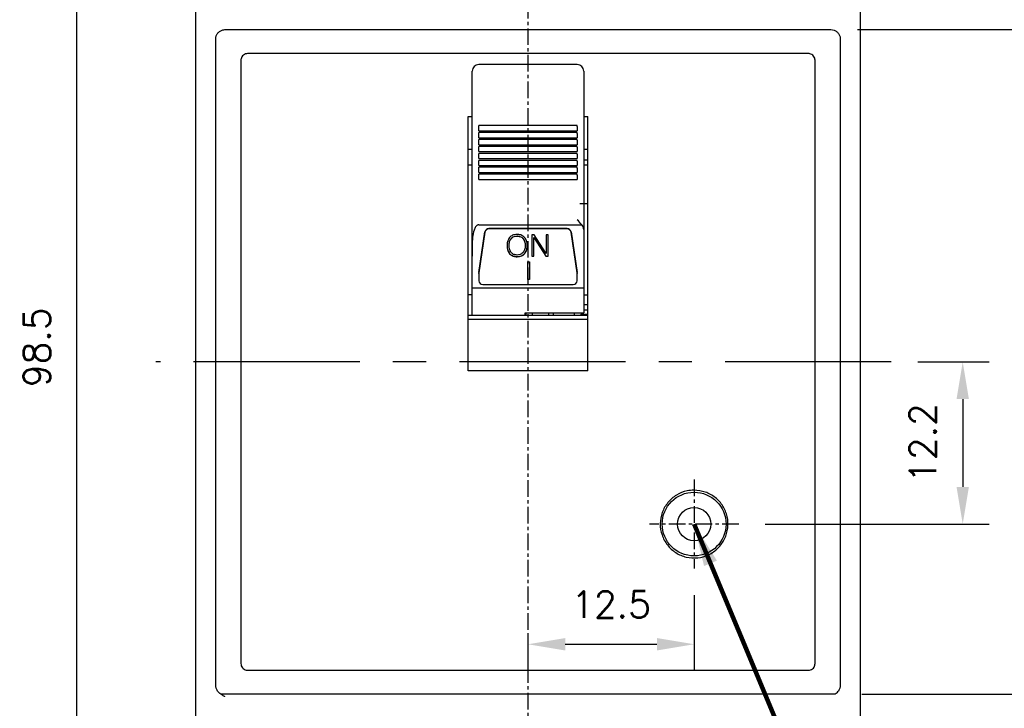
# Model space of a CAD drawing. Extents: x -235 to 1048, y -1897 to 585.
# Tile 6 of 23: x 241 to 315, y 379 to 431. Entities that reach past the tile are written whole.
import ezdxf

# ---------------------------------------------------------------- set-up
doc = ezdxf.new("R2010")
doc.units = 0
doc.header["$MEASUREMENT"] = 0
doc.linetypes.add('CENTER', pattern=[2, 1.25, -0.25, 0.25, -0.25])
doc.layers.get('0').update_dxf_attribs({"linetype": 'CONTINUOUS'})
doc.layers.add('cen', color=1, linetype='CENTER')
doc.layers.add('di', color=3, linetype='CONTINUOUS')
doc.styles.add('KIM', font='ROMANS.shx', dxfattribs={"height": 5, "bigfont": 'GSG1.shx'})
doc.styles.get("Standard").update_dxf_attribs({"font": 'romans.shx', "height": 2, "bigfont": 'hgs.shx'})
doc.dimstyles.get("Standard").update_dxf_attribs({"dimscale": 0, "dimtxt": 2, "dimasz": 2, "dimexe": 0.5, "dimexo": 0.5, "dimgap": 1, "dimtad": 1, "dimdsep": 46, "dimtxsty": 'Standard', "dimcen": 0, "dimclrd": 3, "dimclre": 3, "dimclrt": 3, "dimadec": 0, "dimazin": 2, "dimtp": 0.1, "dimtm": 0.1, "dimtfac": 1, "dimtmove": 0, "dimatfit": 3, "dimfxl": 0, "dimtolj": 1, "dimarcsym": 0})
doc.dimstyles.new('STANDARD$0', dxfattribs={"dimtxt": 5, "dimasz": 5, "dimexe": 1, "dimexo": 2, "dimgap": 2, "dimtad": 1, "dimdec": 4, "dimzin": 12, "dimdsep": 46, "dimtxsty": 'KIM', "dimcen": -1, "dimdle": 0.1, "dimadec": 0, "dimazin": 0, "dimtfac": 1, "dimtdec": 4, "dimtmove": 0, "dimatfit": 3, "dimfxl": 0, "dimtolj": 1, "dimtzin": 0, "dimarcsym": 0})

# ---------------------------------------------------------------- blocks, each defined once
blk = doc.blocks.new('*D594')
at = {"layer": 'di'}
for p, q in [((252.773, 454.759), (243.011, 454.759)), ((245.011, 451.959), (245.011, 358.959)), ((276.973, 356.159), (243.011, 356.159))]:
    blk.add_line(p, q, dxfattribs=at)
for points in [[(244.544, 451.959), (245.478, 451.959), (245.011, 454.759)], [(244.544, 358.959), (245.478, 358.959), (245.011, 356.159)]]:
    blk.add_solid(points, dxfattribs=at)
at = {"layer": 'di', "insert": (242.011, 405.859), "char_height": 2, "attachment_point": 5, "rotation": 90}
blk.add_mtext('\\A1;98.5', dxfattribs=at)
blk = doc.blocks.new('*D595')
at = {"layer": 'di'}
for p, q in [((303.773, 429.759), (323.684, 429.759)), ((321.684, 426.959), (321.684, 382.559)), ((304.087, 379.759), (323.684, 379.759))]:
    blk.add_line(p, q, dxfattribs=at)
for points in [[(321.218, 426.959), (322.151, 426.959), (321.684, 429.759)], [(321.218, 382.559), (322.151, 382.559), (321.684, 379.759)]]:
    blk.add_solid(points, dxfattribs=at)
at = {"layer": 'di', "insert": (318.684, 404.759), "char_height": 2, "attachment_point": 5, "rotation": 90}
blk.add_mtext('\\A1;50', dxfattribs=at)
blk = doc.blocks.new('*D596')
at = {"layer": 'di'}
for p, q in [((296.75, 444.759), (343.684, 444.759)), ((341.684, 441.959), (341.684, 367.559)), ((296.75, 364.759), (343.684, 364.759))]:
    blk.add_line(p, q, dxfattribs=at)
for points in [[(341.218, 441.959), (342.151, 441.959), (341.684, 444.759)], [(341.218, 367.559), (342.151, 367.559), (341.684, 364.759)]]:
    blk.add_solid(points, dxfattribs=at)
at = {"layer": 'di', "insert": (338.684, 404.759), "char_height": 2, "attachment_point": 5, "rotation": 90}
blk.add_mtext('\\A1;80', dxfattribs=at)
blk = doc.blocks.new('*D597')
at = {"layer": 'di'}
for p, q in [((305.273, 436.759), (333.684, 436.759)), ((331.684, 433.959), (331.684, 375.559)), ((305.273, 372.759), (333.684, 372.759))]:
    blk.add_line(p, q, dxfattribs=at)
for points in [[(331.218, 433.959), (332.151, 433.959), (331.684, 436.759)], [(331.218, 375.559), (332.151, 375.559), (331.684, 372.759)]]:
    blk.add_solid(points, dxfattribs=at)
at = {"layer": 'di', "insert": (328.684, 404.759), "char_height": 2, "attachment_point": 5, "rotation": 90}
blk.add_mtext('\\A1;64', dxfattribs=at)
blk = doc.blocks.new('*D583')
at = {"layer": 'di'}
for p, q in [((284.328, 446.759), (353.684, 446.759)), ((351.684, 443.959), (351.684, 365.559)), ((284.25, 362.759), (353.684, 362.759))]:
    blk.add_line(p, q, dxfattribs=at)
for points in [[(351.218, 443.959), (352.151, 443.959), (351.684, 446.759)], [(351.218, 365.559), (352.151, 365.559), (351.684, 362.759)]]:
    blk.add_solid(points, dxfattribs=at)
at = {"layer": 'di', "insert": (348.684, 404.759), "char_height": 2, "attachment_point": 5, "rotation": 90}
blk.add_mtext('\\A1;84', dxfattribs=at)
blk = doc.blocks.new('*D584')
at = {"layer": 'di'}
for p, q in [((308.31, 404.759), (313.684, 404.759)), ((311.684, 401.959), (311.684, 395.359)), ((296.828, 392.559), (313.684, 392.559))]:
    blk.add_line(p, q, dxfattribs=at)
for points in [[(311.218, 401.959), (312.151, 401.959), (311.684, 404.759)], [(311.218, 395.359), (312.151, 395.359), (311.684, 392.559)]]:
    blk.add_solid(points, dxfattribs=at)
at = {"layer": 'di', "insert": (308.684, 398.659), "char_height": 2, "attachment_point": 5, "rotation": 90}
blk.add_mtext('\\A1;12.2', dxfattribs=at)
blk = doc.blocks.new('*D585')
at = {"layer": 'di'}
for p, q in [((291.473, 387.204), (291.473, 381.516)), ((278.973, 384.285), (278.973, 381.516)), ((281.773, 383.516), (288.673, 383.516))]:
    blk.add_line(p, q, dxfattribs=at)
for points in [[(281.773, 383.983), (281.773, 383.049), (278.973, 383.516)], [(288.673, 383.983), (288.673, 383.049), (291.473, 383.516)]]:
    blk.add_solid(points, dxfattribs=at)
at = {"layer": 'di', "insert": (285.223, 386.516), "char_height": 2, "attachment_point": 5}
blk.add_mtext('\\A1;12.5', dxfattribs=at)

msp = doc.modelspace()

# ---------------------------------------------------------------- linework, layer by layer
for p, q in [((253.973, 373.459), (253.973, 436.059)), ((303.973, 436.059), (303.973, 373.459)), ((256.173, 429.759), (301.773, 429.759)), ((255.473, 428.873), (255.473, 429.058)), ((302.473, 429.058), (302.473, 428.873)), ((255.473, 380.645), (255.473, 428.873)), ((302.473, 428.873), (302.473, 380.645)), ((300.073, 427.959), (257.873, 427.959)), ((257.373, 427.459), (257.373, 382.059)), ((282.673, 427.136), (275.273, 427.136)), ((300.573, 382.059), (300.573, 427.459)), ((274.773, 425.862), (274.773, 426.636)), ((283.173, 426.636), (283.173, 425.862)), ((274.773, 425.369), (274.773, 425.862)), ((274.773, 423.059), (274.773, 425.369)), ((283.173, 425.862), (283.173, 425.369)), ((283.173, 425.369), (283.173, 423.059)), ((274.473, 423.224), (274.773, 423.224)), ((274.473, 404.099), (274.473, 423.224)), ((274.773, 417.181), (274.773, 423.059)), ((283.173, 423.224), (283.473, 423.224)), ((283.173, 423.059), (283.173, 417.181)), ((283.473, 404.099), (283.473, 423.224)), ((282.673, 422.537), (275.273, 422.537)), ((275.273, 422.479), (275.273, 422.537)), ((275.273, 422.15), (275.273, 422.479)), ((282.673, 422.479), (282.673, 422.537)), ((282.673, 422.479), (282.673, 422.15)), ((275.273, 422.15), (282.673, 422.15)), ((282.673, 422.014), (275.273, 422.014)), ((275.273, 421.957), (275.273, 422.014)), ((275.273, 421.628), (275.273, 421.957)), ((275.273, 421.628), (282.673, 421.628)), ((282.673, 421.957), (282.673, 422.014)), ((282.673, 421.957), (282.673, 421.628)), ((282.673, 421.491), (275.273, 421.491)), ((275.273, 421.434), (275.273, 421.491)), ((275.273, 421.105), (275.273, 421.434)), ((275.273, 421.105), (282.673, 421.105)), ((282.673, 420.969), (275.273, 420.969)), ((275.273, 420.911), (275.273, 420.969)), ((275.273, 420.583), (275.273, 420.911)), ((282.673, 421.434), (282.673, 421.491)), ((282.673, 421.434), (282.673, 421.105)), ((282.673, 420.911), (282.673, 420.969)), ((282.673, 420.911), (282.673, 420.583)), ((274.773, 420.732), (274.473, 420.732)), ((275.273, 420.583), (282.673, 420.583)), ((282.673, 420.446), (275.273, 420.446)), ((275.273, 420.389), (275.273, 420.446)), ((275.273, 420.06), (275.273, 420.389)), ((282.673, 420.389), (282.673, 420.446)), ((282.673, 420.389), (282.673, 420.06)), ((283.473, 420.732), (283.173, 420.732)), ((274.773, 419.559), (274.473, 419.559)), ((275.273, 420.06), (282.673, 420.06)), ((282.673, 419.923), (275.273, 419.923)), ((275.273, 419.866), (275.273, 419.923)), ((275.273, 419.537), (275.273, 419.866)), ((275.273, 419.537), (282.673, 419.537)), ((282.673, 419.401), (275.273, 419.401)), ((275.273, 419.343), (275.273, 419.401)), ((275.273, 419.015), (275.273, 419.343)), ((282.673, 419.866), (282.673, 419.923)), ((282.673, 419.866), (282.673, 419.537)), ((282.673, 419.343), (282.673, 419.401)), ((282.673, 419.343), (282.673, 419.015)), ((283.473, 419.93), (283.173, 419.93)), ((283.473, 419.559), (283.173, 419.559)), ((275.273, 419.015), (282.673, 419.015)), ((282.673, 418.878), (275.273, 418.878)), ((275.273, 418.821), (275.273, 418.878)), ((275.273, 418.492), (275.273, 418.821)), ((282.673, 418.821), (282.673, 418.878)), ((282.673, 418.821), (282.673, 418.492)), ((275.273, 418.492), (282.673, 418.492)), ((274.773, 416.819), (274.773, 417.181)), ((283.173, 417.181), (283.173, 416.819)), ((274.773, 416.489), (274.773, 416.819)), ((274.773, 415.391), (274.773, 416.489)), ((283.473, 416.659), (282.873, 416.659)), ((283.173, 416.819), (283.173, 416.489)), ((283.173, 416.489), (283.173, 414.711)), ((274.773, 412.705), (274.773, 415.391)), ((275.273, 415.083), (283.017, 415.083)), ((275.276, 411.489), (275.737, 414.552)), ((275.737, 414.521), (275.276, 411.458)), ((281.913, 414.797), (276.033, 414.797)), ((281.913, 414.766), (276.033, 414.766)), ((278.16, 414.238), (278.16, 414.222)), ((279.433, 414.327), (279.266, 414.327)), ((279.266, 414.327), (279.266, 412.714)), ((280.344, 412.919), (279.433, 414.327)), ((280.498, 414.327), (280.344, 414.327)), ((280.344, 414.327), (280.344, 412.919)), ((280.498, 412.714), (280.498, 414.327)), ((282.21, 414.552), (282.67, 411.489)), ((282.67, 411.458), (282.21, 414.521)), ((283.173, 414.711), (283.173, 410.327)), ((277.551, 413.523), (277.551, 413.508)), ((277.704, 414.048), (277.704, 414.033)), ((278.605, 414.052), (278.605, 414.037)), ((278.76, 413.523), (278.76, 413.508)), ((279.42, 414.128), (280.327, 412.729)), ((279.42, 414.128), (279.42, 414.113)), ((279.42, 412.714), (279.42, 414.113)), ((279.42, 414.113), (280.327, 412.714)), ((274.773, 410.327), (274.773, 412.705)), ((277.591, 412.908), (277.591, 412.893)), ((278.156, 412.69), (278.156, 412.674)), ((278.709, 412.899), (278.709, 412.884)), ((279.266, 412.729), (279.42, 412.729)), ((279.266, 412.714), (279.42, 412.714)), ((280.327, 412.729), (280.498, 412.729)), ((280.327, 412.729), (280.327, 412.714)), ((280.327, 412.714), (280.498, 412.714)), ((278.97, 412.293), (279.097, 412.293)), ((278.97, 410.95), (278.97, 412.293)), ((279.097, 412.293), (279.097, 410.95)), ((275.273, 411.417), (275.273, 411.448)), ((275.273, 411.417), (275.273, 410.867)), ((282.673, 411.448), (282.673, 411.417)), ((282.673, 410.867), (282.673, 411.417)), ((275.573, 410.582), (282.373, 410.582)), ((279.097, 410.966), (278.97, 410.966)), ((279.097, 410.95), (278.97, 410.95)), ((274.773, 409.804), (274.473, 409.804)), ((274.773, 410.327), (283.173, 410.327)), ((274.773, 408.259), (274.773, 410.327)), ((283.173, 410.327), (283.173, 408.452)), ((283.173, 409.804), (283.473, 409.804)), ((283.473, 409.059), (283.173, 409.059)), ((283.473, 408.259), (274.473, 408.259)), ((278.773, 408.452), (283.173, 408.452)), ((278.773, 408.259), (278.773, 408.452)), ((278.823, 408.452), (278.823, 408.299)), ((278.823, 408.259), (278.823, 408.299)), ((279.323, 408.259), (279.323, 408.452)), ((280.523, 408.452), (280.523, 408.259)), ((280.873, 408.452), (280.873, 408.259)), ((282.473, 408.259), (282.473, 408.452)), ((282.973, 408.452), (282.973, 408.359)), ((282.973, 408.259), (282.973, 408.359)), ((282.973, 408.359), (283.473, 408.359)), ((283.473, 408.659), (283.173, 408.659)), ((283.473, 407.959), (274.473, 407.959)), ((283.473, 404.099), (274.473, 404.099)), ((257.873, 381.559), (300.073, 381.559)), ((255.473, 380.468), (255.473, 380.645)), ((255.473, 380.449), (255.473, 380.468)), ((302.473, 380.645), (302.473, 380.468)), ((302.473, 380.468), (302.473, 380.449)), ((302.087, 379.759), (255.859, 379.759))]:
    msp.add_line(p, q)
for radius in [2.4, 1.25]:
    msp.add_circle((291.473, 392.559), radius)
for centre, radius, start, end in [((275.273, 426.636), 0.5, 90, 180), ((282.673, 426.636), 0.5, 0, 90), ((276.028, 414.502), 0.296, 88.87159, 170.16317), ((276.028, 414.471), 0.296, 88.87169, 170.16306), ((281.919, 414.502), 0.296, 9.83709, 91.12815), ((281.919, 414.471), 0.296, 9.8372, 91.12804), ((275.545, 411.448), 0.272, 171.4541, 179.99771), ((275.545, 411.417), 0.272, 171.45384, 179.99777), ((282.402, 411.448), 0.271, 359.99994, 8.54825), ((282.402, 411.417), 0.271, 359.99988, 8.54851), ((275.566, 410.875), 0.293, 181.47315, 271.4007), ((282.38, 410.875), 0.293, 268.59912, 358.52685)]:
    msp.add_arc(centre, radius, start, end)
for points, knots in [([(255.473, 429.058), (255.481, 429.137), (255.497, 429.295), (255.618, 429.505), (255.796, 429.664), (255.992, 429.747), (256.122, 429.756), (256.173, 429.759)], [0, 0, 0, 0, 0.215207, 0.430422, 0.64545, 0.860088, 1, 1, 1, 1]), ([(301.773, 429.759), (301.852, 429.751), (302.009, 429.736), (302.219, 429.615), (302.377, 429.438), (302.461, 429.241), (302.47, 429.11), (302.473, 429.058)], [0, 0, 0, 0, 0.21418, 0.428355, 0.642715, 0.857467, 1, 1, 1, 1]), ([(257.873, 427.959), (257.817, 427.954), (257.705, 427.943), (257.555, 427.856), (257.442, 427.73), (257.382, 427.589), (257.376, 427.496), (257.373, 427.459)], [0, 0, 0, 0, 0.214623, 0.429244, 0.643892, 0.858596, 1, 1, 1, 1]), ([(300.573, 427.459), (300.568, 427.515), (300.557, 427.628), (300.47, 427.778), (300.344, 427.891), (300.203, 427.951), (300.11, 427.957), (300.073, 427.959)], [0, 0, 0, 0, 0.214764, 0.429529, 0.64427, 0.858957, 1, 1, 1, 1]), ([(275.273, 415.083), (275.25, 415.08), (275.197, 415.074), (275.11, 415.022), (275, 414.896), (274.869, 414.589), (274.789, 414.117), (274.773, 413.454), (274.773, 412.983), (274.773, 412.705)], [0, 0, 0, 0, 0.026542, 0.059127, 0.111468, 0.218155, 0.444442, 0.672363, 1, 1, 1, 1]), ([(283.017, 415.083), (282.908, 415.212), (282.797, 415.342), (282.674, 415.46), (282.673, 415.461)], [0, 0, 0, 0, 0.991276, 1, 1, 1, 1]), ([(283.173, 414.711), (283.167, 414.772), (283.154, 414.892), (283.081, 415.014), (283.028, 415.071), (283.017, 415.083)], [0, 0, 0, 0, 0.4427096, 0.8848698, 1, 1, 1, 1]), ([(278.156, 414.348), (278.034, 414.34), (277.817, 414.325), (277.658, 414.186), (277.589, 414.125)], [0, 0, 0, 0, 0.560206, 1, 1, 1, 1]), ([(277.704, 414.048), (277.737, 414.082), (277.803, 414.149), (277.96, 414.223), (278.084, 414.232), (278.16, 414.238)], [0, 0, 0, 0, 0.280171, 0.560364, 1, 1, 1, 1]), ([(277.704, 414.033), (277.737, 414.066), (277.803, 414.134), (277.96, 414.208), (278.084, 414.217), (278.16, 414.222)], [0, 0, 0, 0, 0.280171, 0.560364, 1, 1, 1, 1]), ([(278.718, 414.127), (278.626, 414.201), (278.462, 414.333), (278.25, 414.343), (278.156, 414.348)], [0, 0, 0, 0, 0.557807, 1, 1, 1, 1]), ([(278.16, 414.238), (278.256, 414.23), (278.428, 414.216), (278.551, 414.102), (278.605, 414.052)], [0, 0, 0, 0, 0.559821, 1, 1, 1, 1]), ([(278.16, 414.222), (278.256, 414.214), (278.428, 414.2), (278.551, 414.087), (278.605, 414.037)], [0, 0, 0, 0, 0.559821, 1, 1, 1, 1]), ([(277.589, 414.125), (277.523, 414.017), (277.406, 413.824), (277.4, 413.602), (277.397, 413.504)], [0, 0, 0, 0, 0.558164, 1, 1, 1, 1]), ([(277.397, 413.52), (277.402, 413.396), (277.411, 413.175), (277.536, 412.99), (277.591, 412.908)], [0, 0, 0, 0, 0.560643, 1, 1, 1, 1]), ([(277.397, 413.504), (277.402, 413.38), (277.411, 413.159), (277.536, 412.974), (277.591, 412.893)], [0, 0, 0, 0, 0.560645, 1, 1, 1, 1]), ([(277.551, 413.523), (277.554, 413.628), (277.561, 413.816), (277.661, 413.977), (277.704, 414.048)], [0, 0, 0, 0, 0.560727, 1, 1, 1, 1]), ([(277.551, 413.508), (277.554, 413.613), (277.561, 413.801), (277.661, 413.962), (277.704, 414.033)], [0, 0, 0, 0, 0.560727, 1, 1, 1, 1]), ([(277.713, 412.98), (277.658, 413.072), (277.558, 413.236), (277.553, 413.424), (277.551, 413.508)], [0, 0, 0, 0, 0.558085, 1, 1, 1, 1]), ([(278.76, 413.508), (278.756, 413.402), (278.749, 413.213), (278.645, 413.053), (278.6, 412.983)], [0, 0, 0, 0, 0.560622, 1, 1, 1, 1]), ([(278.605, 414.052), (278.658, 413.96), (278.754, 413.794), (278.758, 413.606), (278.76, 413.523)], [0, 0, 0, 0, 0.558164, 1, 1, 1, 1]), ([(278.605, 414.037), (278.658, 413.944), (278.754, 413.779), (278.758, 413.591), (278.76, 413.508)], [0, 0, 0, 0, 0.558164, 1, 1, 1, 1]), ([(278.709, 412.899), (278.779, 413.006), (278.905, 413.198), (278.911, 413.422), (278.914, 413.522)], [0, 0, 0, 0, 0.557957, 1, 1, 1, 1]), ([(278.709, 412.884), (278.779, 412.991), (278.905, 413.182), (278.911, 413.407), (278.914, 413.506)], [0, 0, 0, 0, 0.557957, 1, 1, 1, 1]), ([(278.914, 413.506), (278.909, 413.632), (278.9, 413.857), (278.774, 414.044), (278.718, 414.127)], [0, 0, 0, 0, 0.560689, 1, 1, 1, 1]), ([(277.591, 412.908), (277.683, 412.835), (277.848, 412.704), (278.061, 412.694), (278.156, 412.69)], [0, 0, 0, 0, 0.557825, 1, 1, 1, 1]), ([(277.591, 412.893), (277.683, 412.82), (277.848, 412.689), (278.061, 412.679), (278.156, 412.674)], [0, 0, 0, 0, 0.557825, 1, 1, 1, 1]), ([(278.16, 412.8), (278.064, 412.807), (277.892, 412.821), (277.768, 412.932), (277.713, 412.98)], [0, 0, 0, 0, 0.559929, 1, 1, 1, 1]), ([(278.156, 412.69), (278.273, 412.698), (278.482, 412.712), (278.639, 412.842), (278.709, 412.899)], [0, 0, 0, 0, 0.560065, 1, 1, 1, 1]), ([(278.156, 412.674), (278.273, 412.682), (278.482, 412.697), (278.639, 412.827), (278.709, 412.884)], [0, 0, 0, 0, 0.560065, 1, 1, 1, 1]), ([(278.6, 412.983), (278.529, 412.922), (278.403, 412.814), (278.234, 412.804), (278.16, 412.8)], [0, 0, 0, 0, 0.558064, 1, 1, 1, 1]), ([(291.473, 395.109), (291.76, 395.081), (292.333, 395.025), (293.097, 394.585), (293.677, 393.938), (294.009, 393.129), (294.055, 392.258), (293.81, 391.421), (293.301, 390.712), (292.586, 390.211), (291.746, 389.975), (290.876, 390.03), (290.072, 390.37), (289.427, 390.957), (289.012, 391.725), (288.875, 392.587), (289.03, 393.445), (289.462, 394.205), (290.119, 394.775), (290.83, 395.069), (291.294, 395.098), (291.473, 395.109)], [0, 0, 0, 0, 0.053685, 0.107369, 0.161055, 0.214743, 0.268434, 0.322129, 0.375823, 0.429516, 0.483203, 0.536886, 0.590567, 0.64425, 0.69794, 0.751633, 0.805328, 0.859021, 0.912711, 0.966399, 1, 1, 1, 1]), ([(257.373, 382.059), (257.379, 382.003), (257.39, 381.89), (257.476, 381.741), (257.603, 381.628), (257.744, 381.568), (257.836, 381.562), (257.873, 381.559)], [0, 0, 0, 0, 0.214765, 0.429529, 0.644268, 0.858955, 1, 1, 1, 1]), ([(300.073, 381.559), (300.129, 381.565), (300.242, 381.576), (300.392, 381.662), (300.505, 381.789), (300.565, 381.929), (300.571, 382.022), (300.573, 382.059)], [0, 0, 0, 0, 0.214622, 0.429245, 0.643891, 0.858594, 1, 1, 1, 1]), ([(256.173, 379.571), (256.172, 379.572), (256.143, 379.587), (256.088, 379.617), (255.983, 379.676), (255.812, 379.784), (255.624, 379.965), (255.495, 380.212), (255.48, 380.372), (255.473, 380.449)], [0, 0, 0, 0, 0.004468, 0.081402, 0.158296, 0.31107, 0.594254, 0.807722, 1, 1, 1, 1]), ([(302.473, 380.449), (302.466, 380.372), (302.452, 380.212), (302.322, 379.965), (302.179, 379.826), (302.088, 379.76), (302.087, 379.759)], [0, 0, 0, 0, 0.1922782, 0.4057456, 0.6889296, 0.6905464, 0.6905464, 0.6905464, 0.6905464])]:
    msp.add_open_spline(points, degree=3, knots=knots)
at = {"layer": 'cen'}
for p, q in [((278.973, 459.856), (278.973, 352.573)), ((291.473, 395.914), (291.473, 389.204)), ((294.828, 392.559), (288.118, 392.559))]:
    msp.add_line(p, q, dxfattribs=at)
at = {"layer": 'cen', "ltscale": 10}
msp.add_line((306.31, 404.759), (250.97, 404.759), dxfattribs=at)

# ---------------------------------------------------------------- dimensions: what is measured, and where the dimension line sits
at = {"layer": 'di'}
dim = msp.add_linear_dim(base=(245.011, 356.159), p1=(254.773, 454.759), p2=(278.973, 356.159), angle=90, text='98.5', dimstyle='STANDARD$0', override={"dimtxt": 3, "dimasz": 2.8, "dimexe": 2, "dimdec": 2, "dimzin": 8, "dimtxsty": 'Standard', "dimcen": 0, "dimclrd": 256, "dimclre": 256, "dimclrt": 256, "dimadec": 2, "dimazin": 2, "dimtfac": 0.6, "dimtdec": 2, "dimtzin": 8, "dimlwd": 65535, "dimlwe": 65535, "dimarcsym": 1}, dxfattribs=at)
dim.commit()
dim.dimension.update_dxf_attribs({"geometry": '*D594', "text_midpoint": (245.011, 405.859), "dimtype": 160})
for base, p1, p2, picture, middle in [((351.684, 362.759), (282.328, 446.759), (282.25, 362.759), '*D583', (351.684, 404.759)), ((341.684, 364.759), (294.75, 444.759), (294.75, 364.759), '*D596', (341.684, 404.759)), ((331.684, 372.759), (303.273, 436.759), (303.273, 372.759), '*D597', (331.684, 404.759)), ((321.684, 379.759), (301.773, 429.759), (302.087, 379.759), '*D595', (321.684, 404.759)), ((311.684, 392.559), (306.31, 404.759), (294.828, 392.559), '*D584', (311.684, 398.659))]:
    dim = msp.add_linear_dim(base=base, p1=p1, p2=p2, angle=270, dimstyle='STANDARD$0', override={"dimtxt": 3, "dimasz": 2.8, "dimexe": 2, "dimdec": 2, "dimzin": 8, "dimtxsty": 'Standard', "dimcen": 0, "dimclrd": 256, "dimclre": 256, "dimclrt": 256, "dimadec": 2, "dimazin": 2, "dimtfac": 0.6, "dimtdec": 2, "dimtmove": 0, "dimtzin": 8, "dimlwd": 65535, "dimlwe": 65535, "dimarcsym": 1}, dxfattribs=at)
    dim.commit()
    dim.dimension.update_dxf_attribs({"geometry": picture, "text_midpoint": middle, "dimtype": 160})
dim = msp.add_linear_dim(base=(291.473, 383.516), p1=(278.973, 386.285), p2=(291.473, 389.204), dimstyle='STANDARD$0', override={"dimtxt": 3, "dimasz": 2.8, "dimexe": 2, "dimdec": 2, "dimzin": 8, "dimtxsty": 'Standard', "dimcen": 0, "dimclrd": 256, "dimclre": 256, "dimclrt": 256, "dimadec": 2, "dimazin": 2, "dimtfac": 0.6, "dimtdec": 2, "dimtzin": 8, "dimlwd": 65535, "dimlwe": 65535, "dimarcsym": 1}, dxfattribs=at)
dim.commit()
dim.dimension.update_dxf_attribs({"geometry": '*D585', "text_midpoint": (285.223, 383.516), "dimtype": 160})

# ---------------------------------------------------------------- leaders
at = {"layer": 'di', "annotation_type": 0, "has_hookline": 1, "hookline_direction": 0, "text_width": 20.992}
msp.add_leader([(291.473, 392.559), (312.073, 343.138), (315.273, 343.138)], dimstyle='Standard', override={"dimscale": 1, "dimtxt": 4, "dimasz": 3.2, "dimexe": 2, "dimexo": 2, "dimgap": 2, "dimclrd": 256, "dimclre": 256, "dimclrt": 256, "dimadec": 2, "dimtfac": 0.6, "dimlwd": 65535, "dimlwe": 65535, "dimarcsym": 1}, dxfattribs=at)

doc.saveas('drawing.dxf')
